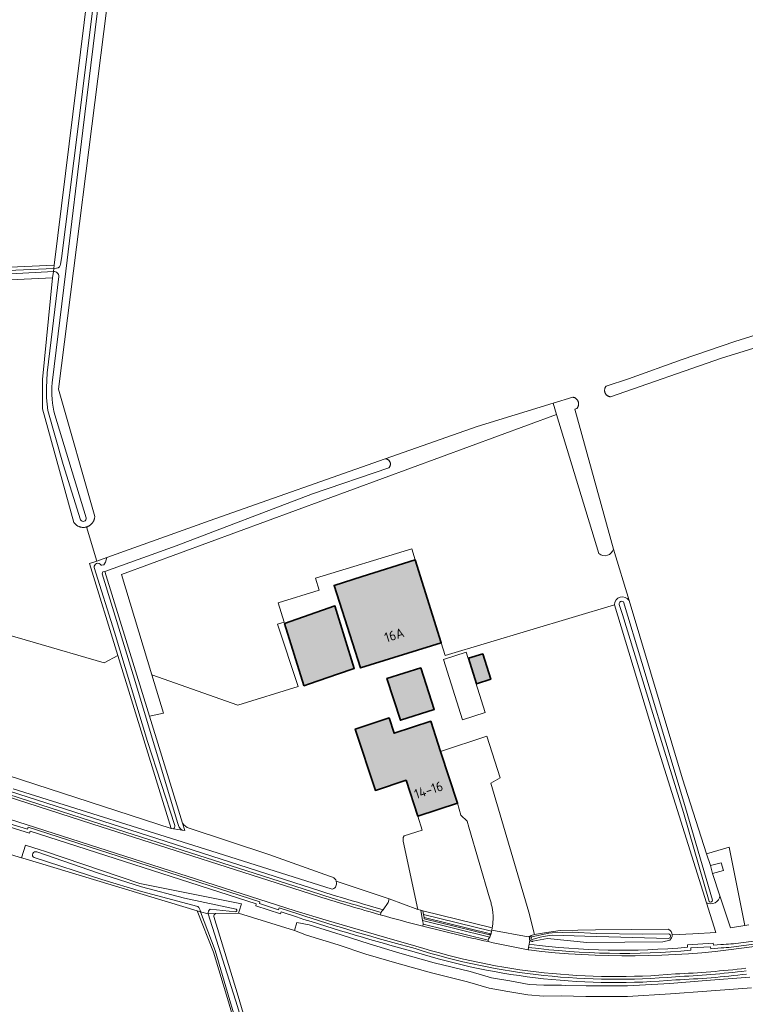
# Model space of a CAD drawing. Header units: metres. Extents: x 200031 to 204075, y 460125 to 464703.
# Tile 118 of 178: x 202349 to 202484, y 462326 to 462509. Entities that reach past the tile are written whole.
import ezdxf
from ezdxf.enums import TextEntityAlignment as Align

# ---------------------------------------------------------------- set-up
doc = ezdxf.new("R2010")
doc.units = ezdxf.units.M
doc.header["$LTSCALE"] = 2
for name, color, linetype, lineweight in [('B-WE-GR-GRAS-GV', 253, 'Continuous', 13), ('B-WE-OG-BEBOUWING-GV', 253, 'Continuous', 35), ('B-WE-OG-BEBOUWING-T18', 253, 'Continuous', 18), ('B-WE-OG-BEBOUWING_LAGE TRAFO-GV', 253, 'Continuous', 18), ('B-WE-OG-BEBOUWING_OVERBOUWING-GV', 253, 'Continuous', 18), ('B-WE-OG-TERREIN_CULTUURSCHEIDING-GV', 253, 'Continuous', 18), ('B-WE-OG-TERREIN_ERF-GV', 253, 'Continuous', 18), ('B-WE-OG-WATER-GV', 253, 'Continuous', 18), ('B-WE-OG-WATER_GREPPEL-GV', 253, 'Continuous', 18), ('B-WE-OG-WATER_SLOOT-GV', 253, 'Continuous', 18), ('B-WE-OG-WEG-GV', 253, 'Continuous', 18), ('B-WE-VH-VERHARDING_ASFALT-GV', 253, 'Continuous', 18), ('B-WE-VH-VERHARDING_BETON-A', 254, 'Continuous', 25), ('B-WE-VH-VERHARDING_BETONSTRAATSTEEN-GV', 253, 'Continuous', 18), ('B-WE-VH-VERHARDING_GRASBETONSTEEN-GV', 253, 'Continuous', 18)]:
    doc.layers.add(name, color=color, linetype=linetype, lineweight=lineweight)
doc.styles.add('NLCS-ISO-M1000-T18', font='NLCS-ISO.ttf', dxfattribs={"height": 1.8})

msp = doc.modelspace()

# ---------------------------------------------------------------- hatches: boundary and pattern name
at = {"layer": 'B-WE-VH-VERHARDING_BETON-A'}
h = msp.add_hatch(color=256, dxfattribs=at)
h.dxf.hatch_style = 1
h.paths.add_polyline_path([(202422.7, 462408.76), (202412.862, 462405.668), (202407.68, 462404.04), (202412.59, 462388.76), (202427.53, 462393.4)])
h = msp.add_hatch(color=256, dxfattribs=at)
h.dxf.hatch_style = 1
h.paths.add_polyline_path([(202402.096, 462385.525), (202402.115, 462385.464), (202403.135, 462385.814), (202408.353, 462387.603), (202411.43, 462388.658), (202407.859, 462400.222), (202398.543, 462396.994)])
h = msp.add_hatch(color=256, dxfattribs=at)
h.dxf.hatch_style = 1
h.paths.add_polyline_path([(202435.196, 462391.366), (202432.573, 462390.538), (202434.061, 462385.827), (202436.684, 462386.655)])
h = msp.add_hatch(color=256, dxfattribs=at)
h.dxf.hatch_style = 1
h.paths.add_polyline_path([(202423.777, 462388.782), (202417.482, 462386.825), (202419.974, 462379.056), (202426.237, 462381.082)])
h = msp.add_hatch(color=256, dxfattribs=at)
h.dxf.hatch_style = 1
h.paths.add_polyline_path([(202427.41, 462373.309), (202425.582, 462378.879), (202418.801, 462376.653), (202417.866, 462379.502), (202411.607, 462377.447), (202415.335, 462366.092), (202421.016, 462367.957), (202423.199, 462361.306), (202430.557, 462363.722)])

# ---------------------------------------------------------------- linework, layer by layer
at = {"layer": 'B-WE-GR-GRAS-GV', "flags": 128}
for points in [[(202305.751, 462460.99), (202355.863, 462463.327), (202364.858, 462536.22)], [(202365.652, 462510.952), (202356.67, 462440.331), (202363.393, 462416.798), (202363.388, 462416.719), (202363.379, 462416.627), (202363.365, 462416.536), (202363.348, 462416.445), (202363.327, 462416.355), (202363.302, 462416.266), (202363.273, 462416.179), (202363.241, 462416.092), (202363.204, 462416.008), (202363.164, 462415.924), (202363.121, 462415.843), (202363.074, 462415.764), (202363.023, 462415.686), (202362.97, 462415.611), (202362.913, 462415.539), (202362.853, 462415.469), (202362.79, 462415.401), (202362.724, 462415.337), (202362.655, 462415.275), (202362.584, 462415.216), (202362.51, 462415.161), (202362.434, 462415.108), (202362.356, 462415.059), (202362.276, 462415.014), (202362.194, 462414.972), (202362.11, 462414.933), (202362.024, 462414.899), (202361.938, 462414.868), (202361.849, 462414.84), (202363.763, 462408.544), (202365.601, 462409.202), (202385.597, 462416.368), (202417.168, 462427.458), (202434.174, 462433.432), (202448.25, 462437.758), (202451.863, 462438.868), (202451.895, 462438.863), (202451.965, 462438.849), (202452.034, 462438.831), (202452.102, 462438.809), (202452.169, 462438.783), (202452.234, 462438.754), (202452.297, 462438.721), (202452.358, 462438.685), (202452.418, 462438.645), (202452.475, 462438.602), (202452.529, 462438.556), (202452.581, 462438.507), (202452.63, 462438.455), (202452.676, 462438.4), (202452.718, 462438.343), (202452.758, 462438.284), (202452.794, 462438.222), (202452.827, 462438.159), (202452.856, 462438.094), (202452.881, 462438.027), (202452.903, 462437.959), (202452.921, 462437.89), (202452.934, 462437.82), (202452.944, 462437.749), (202452.95, 462437.678), (202452.952, 462437.607), (202452.95, 462437.535), (202452.944, 462437.464), (202452.934, 462437.394), (202452.92, 462437.324), (202452.902, 462437.255), (202452.88, 462437.187), (202452.855, 462437.12), (202452.826, 462437.055), (202452.793, 462436.991), (202452.757, 462436.93), (202452.717, 462436.871), (202452.674, 462436.814), (202452.628, 462436.759), (202452.256, 462436.629), (202459.422, 462410.733), (202462.287, 462401.225), (202472.159, 462368.213), (202476.64, 462354.363), (202480.812, 462355.575), (202483.708, 462341.099), (202484.45, 462341.222)], [(202338.785, 462397.342), (202365.144, 462389.682), (202367.631, 462391.084), (202362.392, 462408.053), (202363.763, 462408.544), (202361.849, 462414.84), (202361.773, 462414.82), (202361.683, 462414.8), (202361.592, 462414.784), (202361.5, 462414.772), (202361.408, 462414.764), (202361.316, 462414.759), (202361.224, 462414.759), (202361.132, 462414.763), (202361.04, 462414.771), (202360.948, 462414.783), (202360.857, 462414.798), (202360.767, 462414.818), (202360.678, 462414.842), (202360.59, 462414.869), (202360.503, 462414.9), (202360.418, 462414.935), (202360.334, 462414.974), (202360.252, 462415.016), (202360.172, 462415.061), (202360.093, 462415.111), (202360.017, 462415.163), (202359.944, 462415.219), (202359.873, 462415.278), (202359.804, 462415.339), (202359.739, 462415.404), (202359.676, 462415.472), (202359.616, 462415.542), (202359.559, 462415.615), (202359.506, 462415.69), (202353.746, 462436.731), (202353.746, 462442.155), (202355.598, 462460.941), (202338.532, 462460.147)], [(202496.968, 462451.519), (202479.376, 462446.094), (202458.875, 462438.939), (202458.806, 462438.945), (202458.738, 462438.955), (202458.671, 462438.968), (202458.605, 462438.986), (202458.539, 462439.007), (202458.475, 462439.032), (202458.413, 462439.061), (202458.352, 462439.094), (202458.294, 462439.129), (202458.237, 462439.169), (202458.183, 462439.211), (202458.132, 462439.257), (202458.083, 462439.305), (202458.038, 462439.356), (202457.995, 462439.41), (202457.955, 462439.466), (202457.919, 462439.524), (202457.886, 462439.585), (202457.857, 462439.647), (202457.832, 462439.711), (202457.81, 462439.776), (202457.792, 462439.842), (202457.778, 462439.909), (202457.768, 462439.977), (202457.762, 462440.046), (202457.759, 462440.114), (202457.761, 462440.183), (202457.767, 462440.251), (202457.777, 462440.319), (202457.791, 462440.387), (202457.808, 462440.453), (202457.83, 462440.518), (202457.855, 462440.582), (202457.884, 462440.644), (202457.917, 462440.705), (202457.953, 462440.763), (202457.992, 462440.82), (202458.034, 462440.874), (202458.069, 462440.914), (202462.159, 462442.287), (202472.129, 462445.869), (202481.887, 462449.153), (202489.586, 462451.579)], [(202456.71, 462409.905), (202448.886, 462435.664), (202368.364, 462406.044), (202373.958, 462387.486), (202389.866, 462381.87), (202401.062, 462385.319), (202397.247, 462396.852), (202398.47, 462397.231), (202397.364, 462400.798), (202404.925, 462403.174), (202404.262, 462405.352), (202422.079, 462410.783), (202422.7, 462408.76), (202427.53, 462393.4), (202428.282, 462391.051), (202459.583, 462400.446)], [(202462.287, 462401.225), (202459.422, 462410.733)], [(202385.422, 462342.749), (202389.96, 462328.029), (202392.822, 462318.104), (202395.886, 462307.036), (202399.595, 462295.359), (202408.563, 462265.559), (202407.801, 462265.415), (202409.243, 462260.482), (202409.755, 462260.428), (202410.186, 462259.984), (202410.312, 462259.751), (202424.598, 462212.28)], [(202484.935, 462329.552), (202476.7, 462328.908), (202469.983, 462328.407), (202462.033, 462327.967), (202454.316, 462327.967), (202449.743, 462328.061), (202446.466, 462328.03), (202443.542, 462328.224), (202439.87, 462328.892), (202436.376, 462329.495), (202432.396, 462330.632), (202425.728, 462332.288), (202419.31, 462334.077), (202413.565, 462335.804), (202408.42, 462337.492), (202402.613, 462339.284), (202400.386, 462340.141), (202390.026, 462343.361), (202385.745, 462343.276)]]:
    msp.add_lwpolyline(points, dxfattribs=at)
for points in [[(202448.25, 462437.758), (202434.174, 462433.432), (202417.168, 462427.458), (202417.211, 462427.456), (202417.273, 462427.449), (202417.335, 462427.439), (202417.396, 462427.424), (202417.455, 462427.406), (202417.514, 462427.384), (202417.571, 462427.358), (202417.626, 462427.328), (202417.679, 462427.296), (202417.73, 462427.259), (202417.779, 462427.22), (202417.825, 462427.178), (202417.868, 462427.132), (202417.908, 462427.084), (202417.945, 462427.034), (202417.979, 462426.981), (202418.009, 462426.927), (202418.036, 462426.87), (202418.059, 462426.812), (202418.078, 462426.753), (202418.093, 462426.692), (202418.105, 462426.631), (202418.112, 462426.569), (202418.116, 462426.506), (202418.116, 462426.444), (202418.111, 462426.381), (202418.103, 462426.319), (202418.091, 462426.258), (202418.074, 462426.198), (202418.054, 462426.139), (202418.031, 462426.081), (202418.003, 462426.025), (202417.972, 462425.97), (202417.938, 462425.918), (202417.9, 462425.868), (202417.859, 462425.821), (202417.816, 462425.776), (202403.691, 462420.979), (202378.431, 462411.348), (202365.25, 462406.624), (202373.52, 462379.837), (202376.109, 462380.352), (202373.958, 462387.486), (202368.364, 462406.044), (202448.886, 462435.664)], [(202349.831, 462353.629), (202347.201, 462354.42), (202345.397, 462354.963), (202313.981, 462364.41), (202313.463, 462364.581), (202305.343, 462367.261), (202286.376, 462373.522), (202302.246, 462324.551), (202312.179, 462294.631), (202322.589, 462261.204), (202325.234, 462252.712), (202330.782, 462253.021), (202352.743, 462257.651), (202396.002, 462266.25), (202397.218, 462266.492), (202403.833, 462275.037), (202402.772, 462278.559), (202390.984, 462317.179), (202388.141, 462326.925), (202385.386, 462336.159), (202382.376, 462343.773), (202350.494, 462353.43)], [(202479.102, 462346.581), (202481.074, 462340.661), (202483.708, 462341.099), (202480.812, 462355.575), (202476.64, 462354.363), (202477.342, 462352.168), (202479.358, 462352.699), (202479.743, 462351.241), (202477.727, 462350.709)]]:
    msp.add_lwpolyline(points, close=True, dxfattribs=at)
at = {"layer": 'B-WE-GR-GRAS-GV'}
for points in [[(202459.422, 462410.733, -0.5294548), (202456.71, 462409.905)], [(202459.583, 462400.446, -0.7525625), (202462.287, 462401.225)], [(202385.745, 462343.276, 0.3534767), (202385.422, 462342.749)]]:
    msp.add_lwpolyline(points, format="xyb", dxfattribs=at)
at = {"layer": 'B-WE-OG-BEBOUWING-GV', "flags": 128}
for points in [[(202422.7, 462408.76), (202412.862, 462405.668), (202407.68, 462404.04), (202412.59, 462388.76), (202427.53, 462393.4)], [(202402.096, 462385.525), (202402.115, 462385.464), (202403.135, 462385.814), (202408.353, 462387.603), (202411.43, 462388.658), (202407.859, 462400.222), (202398.543, 462396.994)], [(202435.196, 462391.366), (202432.573, 462390.538), (202434.061, 462385.827), (202436.684, 462386.655)], [(202423.777, 462388.782), (202417.482, 462386.825), (202419.974, 462379.056), (202426.237, 462381.082)], [(202427.41, 462373.309), (202425.582, 462378.879), (202418.801, 462376.653), (202417.866, 462379.502), (202411.607, 462377.447), (202415.335, 462366.092), (202421.016, 462367.957), (202423.199, 462361.306), (202430.557, 462363.722)]]:
    msp.add_lwpolyline(points, close=True, dxfattribs=at)
at = {"layer": 'B-WE-OG-BEBOUWING_LAGE TRAFO-GV', "flags": 128}
msp.add_lwpolyline([(202477.342, 462352.168), (202477.727, 462350.709), (202479.743, 462351.241), (202479.358, 462352.699)], close=True, dxfattribs=at)
at = {"layer": 'B-WE-OG-BEBOUWING_OVERBOUWING-GV', "flags": 128}
msp.add_lwpolyline([(202427.939, 462390.323), (202431.469, 462379.146), (202435.674, 462380.474), (202432.144, 462391.651)], close=True, dxfattribs=at)
at = {"layer": 'B-WE-OG-TERREIN_CULTUURSCHEIDING-GV', "flags": 128}
for points in [[(202400.763, 462342.655), (202397.891, 462343.597), (202397.773, 462343.234), (202393.182, 462344.723), (202393.261, 462345.082), (202351.438, 462358.511), (202351.309, 462358.156), (202346.737, 462359.579), (202346.847, 462359.993), (202313.559, 462370.698), (202313.428, 462370.313), (202308.881, 462371.837), (202308.986, 462372.182), (202280.445, 462381.308), (202280.28, 462380.889), (202275.738, 462382.396), (202275.852, 462382.809), (202186.317, 462411.583), (202183.12, 462412.642), (202182.973, 462412.239), (202178.485, 462413.797), (202178.586, 462414.185), (202162.129, 462419.874)], [(202317.035, 462378.296), (202317.095, 462378.325), (202317.157, 462378.35), (202317.22, 462378.371), (202317.284, 462378.389), (202317.35, 462378.403), (202317.416, 462378.413), (202317.482, 462378.419), (202317.549, 462378.42), (202317.616, 462378.418), (202317.682, 462378.412), (202317.748, 462378.402), (202316.787, 462378.71), (202314.823, 462379.339), (202314.956, 462376.757), (202314.854, 462376.424), (202318.152, 462375.388), (202363.138, 462360.919), (202405.211, 462347.447)], [(202412.971, 462345.118), (202416.778, 462343.971), (202417.719, 462345.331), (202417.859, 462346.045), (202408.096, 462349.291), (202408.161, 462348.884), (202408.146, 462348.71), (202408.103, 462348.533), (202408.031, 462348.362), (202407.933, 462348.201), (202407.81, 462348.059), (202407.669, 462347.938), (202407.514, 462347.843), (202407.353, 462347.775), (202384.881, 462354.924), (202348.317, 462366.402)], [(202347.201, 462354.42), (202349.831, 462353.629), (202350.572, 462355.954), (202353.269, 462355.112), (202354.118, 462354.824), (202371.708, 462348.857), (202390.557, 462345.1), (202390.146, 462343.755), (202390.026, 462343.361), (202400.386, 462340.141), (202400.769, 462341.659), (202403.095, 462341.193), (202409.021, 462339.35), (202414.158, 462337.679), (202419.858, 462335.962), (202426.232, 462334.191), (202432.903, 462332.543), (202436.813, 462331.421), (202440.215, 462330.822), (202443.783, 462330.184), (202446.524, 462330.007), (202449.762, 462330.016), (202450.543, 462330), (202454.338, 462329.92), (202461.974, 462329.939), (202469.857, 462330.357), (202476.543, 462330.877), (202484.64, 462331.5)], [(202484.45, 462341.222), (202483.708, 462341.099), (202481.074, 462340.661), (202479.102, 462346.581)], [(202482.986, 462337.89), (202482.991, 462337.89), (202523.464, 462343.084), (202546.567, 462346.315)], [(202476.634, 462345.288), (202478.37, 462339.755), (202474.091, 462339.537), (202470.27, 462339.336)], [(202469.856, 462338.388), (202468.517, 462338.049), (202454.479, 462337.958), (202447.827, 462338.599), (202447.181, 462338.662), (202444.492, 462338.15), (202444.445, 462338.145), (202444.398, 462338.143), (202444.351, 462338.145), (202444.304, 462338.152), (202444.259, 462338.162), (202444.214, 462338.176), (202444.17, 462338.194), (202444.128, 462338.215), (202444.088, 462338.24), (202444.051, 462338.269), (202444.016, 462338.3), (202443.983, 462338.334), (202443.945, 462338.384), (202443.809, 462337.621)], [(202473.127, 462337.048), (202473.128, 462337.488), (202477.851, 462337.787), (202477.927, 462337.42), (202479.303, 462337.545), (202479.318, 462337.545)]]:
    msp.add_lwpolyline(points, dxfattribs=at)
at = {"layer": 'B-WE-OG-TERREIN_CULTUURSCHEIDING-GV'}
for points in [[(202405.211, 462347.447, 0.0104271), (202412.971, 462345.118)], [(202479.102, 462346.581, -0.5410531), (202476.634, 462345.288)], [(202422.521, 462336.219, -0.012774), (202400.763, 462342.655)], [(202470.27, 462339.336, -0.2282775), (202469.856, 462338.388)], [(202443.809, 462337.621, 0.0543358), (202473.127, 462337.048)], [(202479.318, 462337.545, 0.0258759), (202482.986, 462337.89)], [(202470.94, 462331.009, -0.098392), (202422.521, 462336.219)], [(202484.048, 462332.077, -0.0199918), (202470.94, 462331.009)]]:
    msp.add_lwpolyline(points, format="xyb", dxfattribs=at)
at = {"layer": 'B-WE-OG-TERREIN_CULTUURSCHEIDING-GV', "flags": 128}
msp.add_lwpolyline([(202436.475, 462339.322), (202424.385, 462342.293), (202424.338, 462342.567), (202424.249, 462343.095), (202424.127, 462343.81), (202423.721, 462343.91), (202424.078, 462341.98), (202436.506, 462338.92), (202436.748, 462339.599), (202436.66, 462339.51)], close=True, dxfattribs=at)
at = {"layer": 'B-WE-OG-TERREIN_ERF-GV', "flags": 128}
for points in [[(202314.823, 462379.339), (202316.787, 462378.71), (202317.748, 462378.402), (202327.157, 462375.387), (202377.524, 462359.04), (202367.631, 462391.084), (202365.144, 462389.682), (202338.785, 462397.342), (202332.953, 462408.948), (202333.623, 462412.073), (202324.349, 462414.779), (202315.166, 462380.611)], [(202411.43, 462388.658), (202408.353, 462387.603), (202403.135, 462385.814), (202402.115, 462385.464), (202402.096, 462385.525), (202398.543, 462396.994), (202407.859, 462400.222)], [(202436.684, 462386.655), (202434.061, 462385.827), (202432.573, 462390.538), (202435.196, 462391.366)], [(202426.237, 462381.082), (202419.974, 462379.056), (202417.482, 462386.825), (202423.777, 462388.782)], [(202436.844, 462344.861), (202436.795, 462345.056), (202436.742, 462345.25), (202436.685, 462345.442), (202436.624, 462345.634), (202436.56, 462345.824), (202436.492, 462346.013), (202436.431, 462346.172), (202432.616, 462359.309), (202432.316, 462360.382), (202431.167, 462361.507), (202430.557, 462363.722), (202423.199, 462361.306), (202424.008, 462358.704), (202420.688, 462357.672), (202420.476, 462357.373), (202420.49, 462356.66), (202423.162, 462344.047), (202423.721, 462343.91), (202424.127, 462343.81), (202436.952, 462340.658), (202436.994, 462340.875), (202437.024, 462341.073), (202437.051, 462341.273), (202437.073, 462341.472), (202437.091, 462341.672), (202437.106, 462341.872), (202437.116, 462342.073), (202437.123, 462342.273), (202437.125, 462342.474), (202437.124, 462342.675), (202437.118, 462342.876), (202437.108, 462343.076), (202437.095, 462343.277), (202437.077, 462343.477), (202437.056, 462343.676), (202437.03, 462343.875), (202437.001, 462344.074), (202436.967, 462344.272), (202436.93, 462344.469), (202436.889, 462344.666)]]:
    msp.add_lwpolyline(points, close=True, dxfattribs=at)
for points in [[(202427.53, 462393.4), (202412.59, 462388.76), (202407.68, 462404.04), (202412.862, 462405.668), (202422.7, 462408.76), (202422.079, 462410.783), (202404.262, 462405.352), (202404.925, 462403.174), (202397.364, 462400.798), (202398.47, 462397.231), (202397.247, 462396.852), (202401.062, 462385.319), (202389.866, 462381.87), (202373.958, 462387.486), (202376.109, 462380.352), (202373.52, 462379.837), (202379.637, 462360.024)], [(202470.27, 462339.336), (202474.091, 462339.537), (202478.37, 462339.755), (202476.634, 462345.288), (202467.518, 462374.347), (202460.82, 462396.376), (202459.583, 462400.446), (202428.282, 462391.051), (202427.53, 462393.4)], [(202408.096, 462349.291), (202417.859, 462346.045), (202423.162, 462344.047), (202420.49, 462356.66), (202420.476, 462357.373), (202420.688, 462357.672), (202424.008, 462358.704), (202423.199, 462361.306), (202421.016, 462367.957), (202415.335, 462366.092), (202411.607, 462377.447), (202417.866, 462379.502), (202418.801, 462376.653), (202425.582, 462378.879), (202427.41, 462373.309), (202435.977, 462376.121), (202438.417, 462368.398), (202436.714, 462367.437), (202443.739, 462343.545), (202444.769, 462339.398), (202446.661, 462339.75), (202449.545, 462340.137), (202456.069, 462340.293), (202469.545, 462340.388)], [(202380.886, 462359.084), (202395.611, 462354.214), (202406.862, 462350.239), (202407.389, 462350.018)]]:
    msp.add_lwpolyline(points, dxfattribs=at)
at = {"layer": 'B-WE-OG-TERREIN_ERF-GV'}
for points in [[(202379.637, 462360.024, 0.1710628), (202380.886, 462359.084)], [(202407.389, 462350.018, -0.2245051), (202408.096, 462349.291)], [(202469.545, 462340.388, -0.2907261), (202470.27, 462339.336)]]:
    msp.add_lwpolyline(points, format="xyb", dxfattribs=at)
at = {"layer": 'B-WE-OG-WATER-GV', "flags": 128}
for points in [[(202459.422, 462410.733), (202452.256, 462436.629), (202452.628, 462436.759), (202452.674, 462436.814), (202452.717, 462436.871), (202452.757, 462436.93), (202452.793, 462436.991), (202452.826, 462437.055), (202452.855, 462437.12), (202452.88, 462437.187), (202452.902, 462437.255), (202452.92, 462437.324), (202452.934, 462437.394), (202452.944, 462437.464), (202452.95, 462437.535), (202452.952, 462437.607), (202452.95, 462437.678), (202452.944, 462437.749), (202452.934, 462437.82), (202452.921, 462437.89), (202452.903, 462437.959), (202452.881, 462438.027), (202452.856, 462438.094), (202452.827, 462438.159), (202452.794, 462438.222), (202452.758, 462438.284), (202452.718, 462438.343), (202452.676, 462438.4), (202452.63, 462438.455), (202452.581, 462438.507), (202452.529, 462438.556), (202452.475, 462438.602), (202452.418, 462438.645), (202452.358, 462438.685), (202452.297, 462438.721), (202452.234, 462438.754), (202452.169, 462438.783), (202452.102, 462438.809), (202452.034, 462438.831), (202451.965, 462438.849), (202451.895, 462438.863), (202451.863, 462438.868), (202448.25, 462437.758), (202448.886, 462435.664), (202456.71, 462409.905)], [(202469.684, 462339.529), (202464.722, 462339.458), (202456.26, 462339.588), (202451.77, 462339.824), (202448.05, 462339.717), (202447.467, 462339.659), (202444.281, 462338.964)], [(202444.33, 462338.515), (202445.817, 462338.915), (202447.494, 462339.259), (202448.096, 462339.292), (202454.112, 462339.093), (202469.583, 462338.65)]]:
    msp.add_lwpolyline(points, dxfattribs=at)
at = {"layer": 'B-WE-OG-WATER-GV'}
for points in [[(202456.71, 462409.905, 0.5294548), (202459.422, 462410.733)], [(202444.281, 462338.964, 0.787314), (202444.33, 462338.515)], [(202469.583, 462338.65, 0.6994455), (202469.684, 462339.529)]]:
    msp.add_lwpolyline(points, format="xyb", dxfattribs=at)
at = {"layer": 'B-WE-OG-WATER_GREPPEL-GV', "flags": 128}
for points in [[(202489.586, 462451.579), (202481.887, 462449.153), (202472.129, 462445.869), (202462.159, 462442.287), (202458.069, 462440.914), (202458.034, 462440.874), (202457.992, 462440.82), (202457.953, 462440.763), (202457.917, 462440.705), (202457.884, 462440.644), (202457.855, 462440.582), (202457.83, 462440.518), (202457.808, 462440.453), (202457.791, 462440.387), (202457.777, 462440.319), (202457.767, 462440.251), (202457.761, 462440.183), (202457.759, 462440.114), (202457.762, 462440.046), (202457.768, 462439.977), (202457.778, 462439.909), (202457.792, 462439.842), (202457.81, 462439.776), (202457.832, 462439.711), (202457.857, 462439.647), (202457.886, 462439.585), (202457.919, 462439.524), (202457.955, 462439.466), (202457.995, 462439.41), (202458.038, 462439.356), (202458.083, 462439.305), (202458.132, 462439.257), (202458.183, 462439.211), (202458.237, 462439.169), (202458.294, 462439.129), (202458.352, 462439.094), (202458.413, 462439.061), (202458.475, 462439.032), (202458.539, 462439.007), (202458.605, 462438.986), (202458.671, 462438.968), (202458.738, 462438.955), (202458.806, 462438.945), (202458.875, 462438.939), (202479.376, 462446.094), (202496.968, 462451.519)], [(202378.741, 462359.953), (202370.471, 462387.445), (202364.773, 462406.167), (202364.883, 462406.519), (202365.25, 462406.624), (202378.431, 462411.348), (202403.691, 462420.979), (202417.816, 462425.776), (202417.859, 462425.821), (202417.9, 462425.868), (202417.938, 462425.918), (202417.972, 462425.97), (202418.003, 462426.025), (202418.031, 462426.081), (202418.054, 462426.139), (202418.074, 462426.198), (202418.091, 462426.258), (202418.103, 462426.319), (202418.111, 462426.381), (202418.116, 462426.444), (202418.116, 462426.506), (202418.112, 462426.569), (202418.105, 462426.631), (202418.093, 462426.692), (202418.078, 462426.753), (202418.059, 462426.812), (202418.036, 462426.87), (202418.009, 462426.927), (202417.979, 462426.981), (202417.945, 462427.034), (202417.908, 462427.084), (202417.868, 462427.132), (202417.825, 462427.178), (202417.779, 462427.22), (202417.73, 462427.259), (202417.679, 462427.296), (202417.626, 462427.328), (202417.571, 462427.358), (202417.514, 462427.384), (202417.455, 462427.406), (202417.396, 462427.424), (202417.335, 462427.439), (202417.273, 462427.449), (202417.211, 462427.456), (202417.168, 462427.458), (202385.597, 462416.368), (202365.601, 462409.202), (202365.405, 462408.321), (202365.068, 462407.841), (202364.705, 462407.745), (202364.564, 462407.792)], [(202363.301, 462407.335), (202367.041, 462395.353), (202373.125, 462375.119), (202378.2, 462359.609)], [(202379.637, 462360.024), (202380.066, 462358.633), (202379.541, 462358.717), (202377.981, 462358.967), (202377.524, 462359.04), (202327.157, 462375.387)], [(202348.317, 462366.402), (202384.881, 462354.924), (202407.353, 462347.775), (202407.514, 462347.843), (202407.669, 462347.938), (202407.81, 462348.059), (202407.933, 462348.201), (202408.031, 462348.362), (202408.103, 462348.533), (202408.146, 462348.71), (202408.161, 462348.884), (202408.096, 462349.291)], [(202407.389, 462350.018), (202406.862, 462350.239), (202395.611, 462354.214), (202380.886, 462359.084)], [(202377.981, 462358.967), (202379.541, 462358.717)]]:
    msp.add_lwpolyline(points, dxfattribs=at)
at = {"layer": 'B-WE-OG-WATER_GREPPEL-GV'}
for points in [[(202364.564, 462407.792, 0.8464472), (202363.301, 462407.335)], [(202378.2, 462359.609, -0.2187013), (202377.981, 462358.967)], [(202379.541, 462358.717, -0.1669127), (202378.741, 462359.953)], [(202380.886, 462359.084, -0.1710628), (202379.637, 462360.024)], [(202408.096, 462349.291, 0.2245051), (202407.389, 462350.018)]]:
    msp.add_lwpolyline(points, format="xyb", dxfattribs=at)
at = {"layer": 'B-WE-OG-WATER_GREPPEL-GV', "flags": 128}
msp.add_lwpolyline([(202436.66, 462339.51), (202436.748, 462339.599), (202436.83, 462340.025), (202424.249, 462343.095), (202424.338, 462342.567)], close=True, dxfattribs=at)
at = {"layer": 'B-WE-OG-WATER_SLOOT-GV', "flags": 128}
for points in [[(202372.014, 462584.152), (202371.424, 462584.969), (202365.789, 462542.186), (202364.858, 462536.22), (202355.863, 462463.327), (202355.793, 462462.694), (202356.321, 462462.773)], [(202355.533, 462441.52), (202358.056, 462462.208), (202361.213, 462488.202), (202364.596, 462516.002), (202367.105, 462536.198), (202369.957, 462558.628), (202372.042, 462576.855), (202372.831, 462583.019), (202372.014, 462584.152), (202371.07, 462574.183), (202367.707, 462549.314), (202365.227, 462528.406), (202362.837, 462509.398), (202360.268, 462488.486), (202357.229, 462464.52), (202357.072, 462463.49)], [(202357.072, 462463.49), (202357.229, 462464.52), (202360.268, 462488.486), (202362.837, 462509.398), (202365.227, 462528.406), (202367.707, 462549.314), (202371.07, 462574.183), (202372.014, 462584.152)], [(202373.975, 462581.433), (202372.831, 462583.019), (202372.042, 462576.855), (202369.957, 462558.628), (202367.105, 462536.198), (202364.596, 462516.002), (202361.213, 462488.202), (202358.056, 462462.208), (202355.533, 462441.52)], [(202355.727, 462462.102), (202355.598, 462460.941), (202353.746, 462442.155), (202353.746, 462436.731), (202359.506, 462415.69), (202359.559, 462415.615), (202359.616, 462415.542), (202359.676, 462415.472), (202359.739, 462415.404), (202359.804, 462415.339), (202359.873, 462415.278), (202359.944, 462415.219), (202360.017, 462415.163), (202360.093, 462415.111), (202360.172, 462415.061), (202360.252, 462415.016), (202360.334, 462414.974), (202360.418, 462414.935), (202360.503, 462414.9), (202360.59, 462414.869), (202360.678, 462414.842), (202360.767, 462414.818), (202360.857, 462414.798), (202360.948, 462414.783), (202361.04, 462414.771), (202361.132, 462414.763), (202361.224, 462414.759), (202361.316, 462414.759), (202361.408, 462414.764), (202361.5, 462414.772), (202361.592, 462414.784), (202361.683, 462414.8), (202361.773, 462414.82), (202361.849, 462414.84), (202361.938, 462414.868), (202362.024, 462414.899), (202362.11, 462414.933), (202362.194, 462414.972), (202362.276, 462415.014), (202362.356, 462415.059), (202362.434, 462415.108), (202362.51, 462415.161), (202362.584, 462415.216), (202362.655, 462415.275), (202362.724, 462415.337), (202362.79, 462415.401), (202362.853, 462415.469), (202362.913, 462415.539), (202362.97, 462415.611), (202363.023, 462415.686), (202363.074, 462415.764), (202363.121, 462415.843), (202363.164, 462415.924), (202363.204, 462416.008), (202363.241, 462416.092), (202363.273, 462416.179), (202363.302, 462416.266), (202363.327, 462416.355), (202363.348, 462416.445), (202363.365, 462416.536), (202363.379, 462416.627), (202363.388, 462416.719), (202363.393, 462416.798), (202356.67, 462440.331), (202365.652, 462510.952)], [(202337.447, 462461.893), (202355.793, 462462.694), (202355.863, 462463.327), (202305.751, 462460.99)], [(202305.843, 462459.432), (202332.947, 462460.894), (202355.727, 462462.102), (202355.793, 462462.694), (202337.447, 462461.893), (202313.721, 462460.662), (202305.84, 462460.221)], [(202355.598, 462460.941), (202355.727, 462462.102), (202332.947, 462460.894), (202305.843, 462459.432)], [(202360.741, 462416.179), (202357.523, 462426.401), (202354.68, 462436.395), (202354.454, 462438.771), (202354.485, 462440.614), (202354.585, 462443.376), (202356.739, 462461.212)], [(202356.739, 462461.212), (202354.585, 462443.376), (202354.485, 462440.614), (202354.454, 462438.771), (202354.68, 462436.395), (202357.523, 462426.401), (202360.741, 462416.179)], [(202356.321, 462462.773), (202355.793, 462462.694), (202355.727, 462462.102)], [(202338.532, 462460.147), (202355.598, 462460.941)], [(202356.002, 462435.576), (202361.779, 462416.557)], [(202361.779, 462416.557), (202356.002, 462435.576)], [(202364.564, 462407.792), (202364.705, 462407.745), (202365.068, 462407.841), (202365.405, 462408.321), (202365.601, 462409.202), (202363.763, 462408.544), (202362.392, 462408.053), (202367.631, 462391.084), (202377.524, 462359.04), (202377.981, 462358.967)], [(202378.2, 462359.609), (202373.125, 462375.119), (202367.041, 462395.353), (202363.301, 462407.335)], [(202365.25, 462406.624), (202364.883, 462406.519), (202364.773, 462406.167), (202370.471, 462387.445), (202378.741, 462359.953)], [(202379.541, 462358.717), (202380.066, 462358.633), (202379.637, 462360.024), (202373.52, 462379.837), (202365.25, 462406.624)], [(202461.241, 462400.969), (202464.649, 462389.75), (202470.614, 462369.891), (202472.759, 462362.837), (202477.745, 462345.795)], [(202477.745, 462345.795), (202472.759, 462362.837), (202470.614, 462369.891), (202464.649, 462389.75), (202461.241, 462400.969)], [(202479.102, 462346.581), (202477.727, 462350.709), (202477.342, 462352.168), (202476.64, 462354.363), (202472.159, 462368.213), (202462.287, 462401.225)], [(202459.583, 462400.446), (202460.82, 462396.376), (202467.518, 462374.347), (202476.634, 462345.288)], [(202477.122, 462345.533), (202472.353, 462361.967), (202466.702, 462380.305), (202461.08, 462398.631), (202460.476, 462400.52)], [(202460.476, 462400.52), (202461.08, 462398.631), (202466.702, 462380.305), (202472.353, 462361.967), (202477.122, 462345.533)], [(202384.381, 462343.249), (202385.745, 462343.276), (202390.026, 462343.361), (202390.146, 462343.755), (202390.557, 462345.1), (202371.708, 462348.857), (202354.118, 462354.824), (202353.269, 462355.112), (202350.572, 462355.954), (202349.831, 462353.629), (202350.494, 462353.43), (202382.376, 462343.773), (202382.967, 462343.619)], [(202382.449, 462344.588), (202372.063, 462347.36), (202364.719, 462349.613), (202352.183, 462353.654)], [(202352.183, 462353.654), (202364.719, 462349.613), (202372.063, 462347.36), (202382.449, 462344.588)], [(202352.646, 462354.693), (202363.924, 462350.812), (202372.013, 462348.236), (202380.009, 462346.145), (202389.586, 462344.09)], [(202389.586, 462344.09), (202380.009, 462346.145), (202372.013, 462348.236), (202363.924, 462350.812), (202352.646, 462354.693)], [(202406.305, 462268.347), (202402.076, 462282.591), (202398.298, 462294.791), (202393.384, 462310.912), (202388.72, 462326.131), (202385.654, 462336.459), (202382.967, 462343.619), (202382.376, 462343.773), (202385.386, 462336.159), (202388.141, 462326.925), (202390.984, 462317.179), (202402.772, 462278.559), (202403.833, 462275.037)], [(202407.381, 462267.555), (202400.063, 462291.797), (202393.45, 462313.627), (202389.825, 462326.112), (202384.381, 462343.249), (202382.967, 462343.619), (202385.654, 462336.459), (202388.72, 462326.131), (202393.384, 462310.912), (202398.298, 462294.791), (202402.076, 462282.591), (202406.305, 462268.347)], [(202382.967, 462343.619), (202384.381, 462343.249)], [(202385.745, 462343.276), (202384.381, 462343.249), (202389.825, 462326.112), (202393.45, 462313.627), (202400.063, 462291.797), (202407.381, 462267.555)], [(202389.437, 462343.612), (202384.765, 462344.085)], [(202384.765, 462344.085), (202389.437, 462343.612)], [(202392.822, 462318.104), (202389.96, 462328.029), (202385.422, 462342.749)], [(202484.64, 462331.5), (202476.543, 462330.877), (202469.857, 462330.357), (202461.974, 462329.939), (202454.338, 462329.92), (202450.543, 462330), (202449.762, 462330.016), (202446.524, 462330.007), (202443.783, 462330.184), (202440.215, 462330.822), (202436.813, 462331.421), (202432.903, 462332.543), (202426.232, 462334.191), (202419.858, 462335.962), (202414.158, 462337.679), (202409.021, 462339.35), (202403.095, 462341.193), (202400.769, 462341.659), (202400.386, 462340.141)], [(202400.386, 462340.141), (202402.613, 462339.284), (202408.42, 462337.492), (202413.565, 462335.804), (202419.31, 462334.077), (202425.728, 462332.288), (202432.396, 462330.632), (202436.376, 462329.495), (202439.87, 462328.892), (202443.542, 462328.224), (202446.466, 462328.03), (202449.743, 462328.061), (202454.316, 462327.967), (202462.033, 462327.967), (202469.983, 462328.407), (202476.7, 462328.908), (202484.935, 462329.552)], [(202469.545, 462340.388), (202456.069, 462340.293), (202449.545, 462340.137), (202446.661, 462339.75), (202444.769, 462339.398), (202444.181, 462339.205), (202444.096, 462339.159), (202444.058, 462339.131), (202444.022, 462339.1), (202443.989, 462339.067), (202443.959, 462339.03), (202443.933, 462338.992), (202443.909, 462338.951), (202443.89, 462338.908), (202443.874, 462338.864), (202443.861, 462338.818), (202443.853, 462338.772), (202443.849, 462338.725), (202443.848, 462338.678), (202443.852, 462338.631), (202443.859, 462338.585), (202443.871, 462338.539), (202443.886, 462338.495), (202443.905, 462338.452), (202443.928, 462338.41), (202443.945, 462338.384), (202443.983, 462338.334), (202444.016, 462338.3), (202444.051, 462338.269), (202444.088, 462338.24), (202444.128, 462338.215), (202444.17, 462338.194), (202444.214, 462338.176), (202444.259, 462338.162), (202444.304, 462338.152), (202444.351, 462338.145), (202444.398, 462338.143), (202444.445, 462338.145), (202444.492, 462338.15), (202447.181, 462338.662), (202447.827, 462338.599), (202454.479, 462337.958)], [(202444.281, 462338.964), (202447.467, 462339.659), (202448.05, 462339.717), (202451.77, 462339.824), (202456.26, 462339.588), (202464.722, 462339.458), (202469.684, 462339.529)], [(202469.583, 462338.65), (202454.112, 462339.093), (202448.096, 462339.292), (202447.494, 462339.259), (202445.817, 462338.915), (202444.33, 462338.515)], [(202454.479, 462337.958), (202468.517, 462338.049), (202469.856, 462338.388)]]:
    msp.add_lwpolyline(points, dxfattribs=at)
at = {"layer": 'B-WE-OG-WATER_SLOOT-GV'}
for points in [[(202356.321, 462462.773, 0.3993644), (202357.072, 462463.49)], [(202357.072, 462463.49, -0.3993644), (202356.321, 462462.773)], [(202356.739, 462461.212, 0.4524605), (202355.727, 462462.102)], [(202355.727, 462462.102, -0.4524605), (202356.739, 462461.212)], [(202355.533, 462441.52, 0.097695), (202356.002, 462435.576)], [(202356.002, 462435.576, -0.097695), (202355.533, 462441.52)], [(202361.779, 462416.557, -0.9048734), (202360.741, 462416.179)], [(202360.741, 462416.179, 0.9048734), (202361.779, 462416.557)], [(202363.301, 462407.335, -0.8464472), (202364.564, 462407.792)], [(202462.287, 462401.225, 0.7525625), (202459.583, 462400.446)], [(202460.476, 462400.52, -0.7331812), (202461.241, 462400.969)], [(202461.241, 462400.969, 0.7331812), (202460.476, 462400.52)], [(202377.981, 462358.967, 0.2187013), (202378.2, 462359.609)], [(202378.741, 462359.953, 0.1669127), (202379.541, 462358.717)], [(202352.183, 462353.654, -0.9959047), (202352.646, 462354.693)], [(202352.646, 462354.693, 0.9959047), (202352.183, 462353.654)], [(202476.634, 462345.288, 0.5410531), (202479.102, 462346.581)], [(202382.967, 462343.619, 0.2070795), (202382.449, 462344.588)], [(202382.449, 462344.588, -0.2070795), (202382.967, 462343.619)], [(202477.745, 462345.795, -0.7385624), (202477.122, 462345.533)], [(202477.122, 462345.533, 0.7385624), (202477.745, 462345.795)], [(202384.765, 462344.085, 0.3656222), (202384.381, 462343.249)], [(202384.381, 462343.249, -0.3656222), (202384.765, 462344.085)], [(202385.422, 462342.749, -0.3534767), (202385.745, 462343.276)], [(202389.586, 462344.09, -0.6588827), (202389.437, 462343.612)], [(202389.437, 462343.612, 0.6588827), (202389.586, 462344.09)], [(202444.33, 462338.515, -0.787314), (202444.281, 462338.964)], [(202470.27, 462339.336, 0.2907261), (202469.545, 462340.388)], [(202469.684, 462339.529, -0.6994455), (202469.583, 462338.65)], [(202469.856, 462338.388, 0.2282775), (202470.27, 462339.336)]]:
    msp.add_lwpolyline(points, format="xyb", dxfattribs=at)
at = {"layer": 'B-WE-OG-WATER_SLOOT-GV', "flags": 128}
for points in [[(202424.249, 462343.095), (202436.83, 462340.025), (202436.867, 462340.217), (202436.952, 462340.658), (202424.127, 462343.81)], [(202424.338, 462342.567), (202424.385, 462342.293), (202436.475, 462339.322), (202436.66, 462339.51)]]:
    msp.add_lwpolyline(points, close=True, dxfattribs=at)
at = {"layer": 'B-WE-OG-WEG-GV', "flags": 128}
for points in [[(202162.129, 462419.874), (202178.586, 462414.185), (202178.485, 462413.797), (202182.973, 462412.239), (202183.12, 462412.642), (202186.317, 462411.583), (202275.852, 462382.809), (202275.738, 462382.396), (202280.28, 462380.889), (202280.445, 462381.308), (202308.986, 462372.182), (202308.881, 462371.837), (202313.428, 462370.313), (202313.559, 462370.698), (202346.847, 462359.993), (202346.737, 462359.579), (202351.309, 462358.156), (202351.438, 462358.511), (202393.261, 462345.082), (202393.182, 462344.723), (202397.773, 462343.234), (202397.891, 462343.597), (202400.763, 462342.655)], [(202363.138, 462360.919), (202318.152, 462375.388), (202314.854, 462376.424), (202314.679, 462375.85), (202317.97, 462374.817), (202362.955, 462360.348), (202405.026, 462346.876)], [(202400.95, 462343.225), (202397.507, 462344.355), (202397.388, 462343.99), (202393.885, 462345.126), (202393.964, 462345.486), (202351.07, 462359.259), (202350.94, 462358.899), (202347.465, 462359.981), (202347.574, 462360.389), (202313.182, 462371.45), (202313.053, 462371.072), (202309.625, 462372.221)], [(202405.211, 462347.447), (202363.138, 462360.919)], [(202546.567, 462346.315), (202523.464, 462343.084), (202482.991, 462337.89), (202482.986, 462337.89)], [(202412.804, 462344.542), (202416.376, 462343.466), (202416.45, 462343.676), (202416.778, 462343.971), (202412.971, 462345.118)], [(202483.072, 462337.296), (202523.544, 462342.489), (202546.679, 462345.725)], [(202443.809, 462337.621), (202443.704, 462337.03)], [(202479.318, 462337.545), (202479.303, 462337.545), (202477.927, 462337.42), (202477.851, 462337.787), (202473.128, 462337.488), (202473.127, 462337.048)], [(202473.726, 462336.5), (202473.727, 462336.925), (202477.369, 462337.155), (202477.448, 462336.774), (202479.343, 462336.946)]]:
    msp.add_lwpolyline(points, dxfattribs=at)
at = {"layer": 'B-WE-OG-WEG-GV'}
for points in [[(202405.026, 462346.876, 0.0105211), (202412.804, 462344.542)], [(202412.971, 462345.118, -0.0104271), (202405.211, 462347.447)], [(202400.763, 462342.655, 0.012774), (202422.521, 462336.219)], [(202422.688, 462336.796, -0.0127436), (202400.95, 462343.225)], [(202473.127, 462337.048, -0.0543358), (202443.809, 462337.621)], [(202482.986, 462337.89, -0.0258759), (202479.318, 462337.545)], [(202479.343, 462336.946, 0.0257439), (202483.072, 462337.296)], [(202422.521, 462336.219, 0.098392), (202470.94, 462331.009)], [(202470.901, 462331.608, -0.0984388), (202422.688, 462336.796)], [(202443.704, 462337.03, 0.0553598), (202473.726, 462336.5)], [(202483.975, 462332.673, -0.0199679), (202470.901, 462331.608)], [(202470.94, 462331.009, 0.0199918), (202484.048, 462332.077)]]:
    msp.add_lwpolyline(points, format="xyb", dxfattribs=at)
at = {"layer": 'B-WE-OG-WEG-GV', "flags": 128}
msp.add_lwpolyline([(202424.17, 462341.484), (202424.155, 462341.343), (202436.232, 462338.369), (202436.264, 462338.61), (202436.506, 462338.92), (202424.078, 462341.98)], close=True, dxfattribs=at)
at = {"layer": 'B-WE-VH-VERHARDING_ASFALT-GV', "flags": 128}
for points in [[(202148.897, 462425.939), (202186.677, 462412.528), (202230.589, 462398.323), (202270.751, 462385.523), (202349.159, 462360.281), (202400.475, 462343.802), (202406.236, 462342.041), (202417.045, 462338.89), (202422.831, 462337.284)], [(202404.891, 462346.452), (202362.819, 462359.924), (202317.104, 462374.628), (202314.555, 462375.445), (202309.568, 462377.043), (202282.068, 462385.858), (202276.779, 462387.553), (202269.266, 462389.961), (202227.666, 462403.382), (202184.078, 462417.478)], [(202546.636, 462345.274), (202523.603, 462342.048), (202483.13, 462336.855)], [(202443.718, 462336.549), (202443.622, 462336.568)]]:
    msp.add_lwpolyline(points, dxfattribs=at)
at = {"layer": 'B-WE-VH-VERHARDING_ASFALT-GV'}
for points in [[(202416.231, 462343.056, -0.0086578), (202404.891, 462346.452)], [(202424.113, 462340.944, -0.0058257), (202416.231, 462343.056)], [(202436.196, 462338.093, -0.0090076), (202424.113, 462340.944)], [(202422.831, 462337.284, 0.0985072), (202470.868, 462332.116)], [(202443.622, 462336.568, -0.00551), (202436.196, 462338.093)], [(202483.13, 462336.855, -0.0628237), (202443.718, 462336.549)], [(202470.868, 462332.116, 0.0199377), (202483.912, 462333.178)]]:
    msp.add_lwpolyline(points, format="xyb", dxfattribs=at)
at = {"layer": 'B-WE-VH-VERHARDING_BETONSTRAATSTEEN-GV', "flags": 128}
msp.add_lwpolyline([(202444.181, 462339.205), (202444.769, 462339.398), (202443.739, 462343.545), (202436.714, 462367.437), (202438.417, 462368.398), (202435.977, 462376.121), (202427.41, 462373.309), (202430.557, 462363.722), (202431.167, 462361.507), (202432.316, 462360.382), (202432.616, 462359.309), (202436.431, 462346.172), (202436.492, 462346.013), (202436.56, 462345.824), (202436.624, 462345.634), (202436.685, 462345.442), (202436.742, 462345.25), (202436.795, 462345.056), (202436.844, 462344.861), (202436.889, 462344.666), (202436.93, 462344.469), (202436.967, 462344.272), (202437.001, 462344.074), (202437.03, 462343.875), (202437.056, 462343.676), (202437.077, 462343.477), (202437.095, 462343.277), (202437.108, 462343.076), (202437.118, 462342.876), (202437.124, 462342.675), (202437.125, 462342.474), (202437.123, 462342.273), (202437.116, 462342.073), (202437.106, 462341.872), (202437.091, 462341.672), (202437.073, 462341.472), (202437.051, 462341.273), (202437.024, 462341.073), (202436.994, 462340.875), (202436.952, 462340.658), (202436.867, 462340.217), (202443.593, 462339.012)], close=True, dxfattribs=at)
for points in [[(202424.113, 462340.944), (202424.155, 462341.343), (202424.17, 462341.484), (202424.078, 462341.98), (202423.721, 462343.91), (202423.162, 462344.047), (202417.859, 462346.045), (202417.719, 462345.331), (202416.778, 462343.971), (202416.45, 462343.676), (202416.376, 462343.466), (202416.231, 462343.056)], [(202443.959, 462339.03), (202443.989, 462339.067), (202444.022, 462339.1), (202444.058, 462339.131), (202444.096, 462339.159), (202444.181, 462339.205), (202443.593, 462339.012), (202436.867, 462340.217), (202436.83, 462340.025), (202436.748, 462339.599), (202436.506, 462338.92), (202436.264, 462338.61), (202436.232, 462338.369), (202436.196, 462338.093)], [(202443.622, 462336.568), (202443.704, 462337.03), (202443.809, 462337.621), (202443.945, 462338.384), (202443.928, 462338.41), (202443.905, 462338.452), (202443.886, 462338.495), (202443.871, 462338.539), (202443.859, 462338.585), (202443.852, 462338.631), (202443.848, 462338.678), (202443.849, 462338.725), (202443.853, 462338.772), (202443.861, 462338.818), (202443.874, 462338.864), (202443.89, 462338.908), (202443.909, 462338.951), (202443.933, 462338.992), (202443.959, 462339.03)]]:
    msp.add_lwpolyline(points, dxfattribs=at)
at = {"layer": 'B-WE-VH-VERHARDING_BETONSTRAATSTEEN-GV'}
for points in [[(202416.231, 462343.056, 0.0058257), (202424.113, 462340.944)], [(202436.196, 462338.093, 0.00551), (202443.622, 462336.568)]]:
    msp.add_lwpolyline(points, format="xyb", dxfattribs=at)
at = {"layer": 'B-WE-VH-VERHARDING_GRASBETONSTEEN-GV', "flags": 128}
for points in [[(202162.318, 462420.444), (202179.308, 462414.57), (202179.206, 462414.182), (202182.612, 462412.999), (202182.757, 462413.395), (202186.503, 462412.153), (202276.583, 462383.204), (202276.468, 462382.786), (202279.93, 462381.637), (202280.093, 462382.051), (202309.732, 462372.573), (202309.625, 462372.221), (202313.053, 462371.072), (202313.182, 462371.45), (202347.574, 462360.389), (202347.465, 462359.981), (202350.94, 462358.899), (202351.07, 462359.259), (202393.964, 462345.486), (202393.885, 462345.126), (202397.388, 462343.99), (202397.507, 462344.355), (202400.95, 462343.225)], [(202314.679, 462375.85), (202314.555, 462375.445), (202317.104, 462374.628), (202362.819, 462359.924), (202404.891, 462346.452)], [(202405.026, 462346.876), (202362.955, 462360.348), (202317.97, 462374.817), (202314.679, 462375.85)], [(202422.831, 462337.284), (202417.045, 462338.89), (202406.236, 462342.041), (202400.475, 462343.802), (202349.159, 462360.281)], [(202416.231, 462343.056), (202416.376, 462343.466), (202412.804, 462344.542)], [(202546.679, 462345.725), (202523.544, 462342.489), (202483.072, 462337.296)], [(202483.13, 462336.855), (202523.603, 462342.048), (202546.636, 462345.274)], [(202436.196, 462338.093), (202436.232, 462338.369), (202424.155, 462341.343), (202424.113, 462340.944)], [(202479.343, 462336.946), (202477.448, 462336.774), (202477.369, 462337.155), (202473.727, 462336.925), (202473.726, 462336.5)], [(202443.704, 462337.03), (202443.622, 462336.568)], [(202443.622, 462336.568), (202443.718, 462336.549)]]:
    msp.add_lwpolyline(points, dxfattribs=at)
at = {"layer": 'B-WE-VH-VERHARDING_GRASBETONSTEEN-GV'}
for points in [[(202404.891, 462346.452, 0.0086578), (202416.231, 462343.056)], [(202412.804, 462344.542, -0.0105211), (202405.026, 462346.876)], [(202400.95, 462343.225, 0.0127436), (202422.688, 462336.796)], [(202424.113, 462340.944, 0.0090076), (202436.196, 462338.093)], [(202470.868, 462332.116, -0.0985072), (202422.831, 462337.284)], [(202483.072, 462337.296, -0.0257439), (202479.343, 462336.946)], [(202422.688, 462336.796, 0.0984388), (202470.901, 462331.608)], [(202473.726, 462336.5, -0.0553598), (202443.704, 462337.03)], [(202443.718, 462336.549, 0.0628237), (202483.13, 462336.855)], [(202483.912, 462333.178, -0.0199377), (202470.868, 462332.116)], [(202470.901, 462331.608, 0.0199679), (202483.975, 462332.673)]]:
    msp.add_lwpolyline(points, format="xyb", dxfattribs=at)

# ---------------------------------------------------------------- texts
at = {"layer": 'B-WE-OG-BEBOUWING-T18', "style": 'NLCS-ISO-M1000-T18'}
for s, rotation, p in [('16A', 17.5, (202418.822, 462394.855)), ('14-16', 18.2, (202425.177, 462366.166))]:
    msp.add_text(s, height=1.8, rotation=rotation, dxfattribs=at).set_placement(p, align=Align.MIDDLE)

doc.saveas('drawing.dxf')
